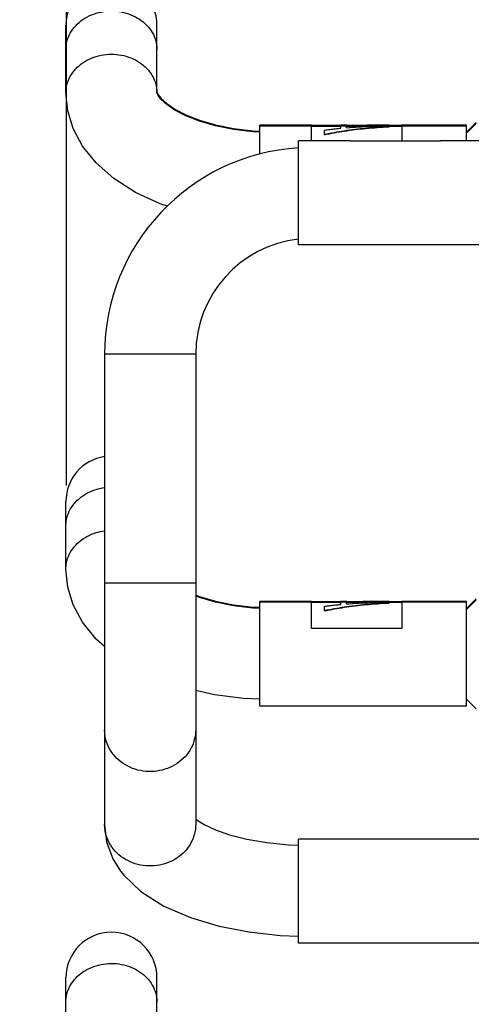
# Model space of a CAD drawing. Header units: inches. Extents: x 0.2 to 16.8, y 0.1 to 10.8.
# Tile 19 of 22: x 13.565 to 14.264, y 5.094 to 6.62. Entities that reach past the tile are written whole.
import ezdxf

# ---------------------------------------------------------------- set-up
doc = ezdxf.new("R2010")
doc.units = ezdxf.units.IN
doc.header["$LTSCALE"] = 0.935
doc.header["$MEASUREMENT"] = 0
doc.layers.get('0').update_dxf_attribs({"linetype": 'CONTINUOUS'})
doc.layers.add('DIMENSIONS', color=7, linetype='CONTINUOUS')
doc.styles.get("Standard").update_dxf_attribs({"font": 'txt', "width": 0.8})
doc.dimstyles.new('DIMSTYLE_1', dxfattribs={"dimtxt": 0.125, "dimasz": 0.18, "dimexe": 0.18, "dimexo": 0.0625, "dimgap": 0.09, "dimtad": 0, "dimtih": 1, "dimtoh": 1, "dimdec": 3, "dimzin": 4, "dimdsep": 46, "dimtxsty": 'STANDARD', "dimblk": '_FILLED', "dimblk1": '_FILLED', "dimblk2": '_FILLED', "dimcen": 0.09, "dimadec": 0, "dimazin": 0, "dimtp": 0.001, "dimtm": 0.001, "dimtfac": 1, "dimtdec": 3, "dimtofl": 0, "dimtmove": 0, "dimatfit": 3, "dimldrblk": '_FILLED', "dimfxl": 1, "dimtolj": 1, "dimtzin": 4, "dimarcsym": 0})

# ---------------------------------------------------------------- blocks, each defined once
blk = doc.blocks.new('*D1')
at = {"layer": 'DIMENSIONS', "color": 2, "linetype": 'CONTINUOUS'}
blk.add_line((13.6375, 5.898), (13.6375, 8.6932), dxfattribs=at)
at = {"layer": 'DIMENSIONS', "color": 2, "linetype": 'CONTINUOUS', "width": 0.8}
for s, p in [(']', (13.7, 9.8807)), ('32.4', (13.7, 9.4807)), ('[', (13.7, 9.3807)), ('1.276', (13.7, 8.7557))]:
    blk.add_text(s, height=0.125, rotation=90, dxfattribs=at).set_placement(p)
blk = doc.blocks.new('_FILLED')
at = {"color": 0, "linetype": 'BYBLOCK'}
blk.add_solid([(0, 0), (-1, 0.1736), (-1, -0.1736)], dxfattribs=at)

msp = doc.modelspace()

# ---------------------------------------------------------------- linework, layer by layer
at = {"color": 7, "linetype": 'CONTINUOUS'}
for p, q in [((13.6365, 6.5065), (13.6365, 6.6112)), ((13.7775, 6.5065), (13.7775, 6.6112)), ((13.6393, 6.4786), (13.6365, 6.5065)), ((13.7776, 6.506), (13.7775, 6.5065)), ((13.7776, 6.5071), (13.7793, 6.5037)), ((13.937, 6.4109), (13.937, 6.4565)), ((14.017, 6.4565), (13.937, 6.4565)), ((14.017, 6.455), (13.937, 6.455)), ((14.017, 6.432), (14.017, 6.4565)), ((14.0625, 6.456), (14.017, 6.456)), ((14.0625, 6.4518), (14.0625, 6.4565)), ((14.071, 6.4565), (14.0625, 6.4565)), ((14.071, 6.455), (14.0625, 6.455)), ((14.071, 6.4524), (14.071, 6.4565)), ((14.1071, 6.456), (14.071, 6.456)), ((14.1285, 6.4565), (14.1229, 6.4565)), ((14.1285, 6.455), (14.1229, 6.455)), ((14.137, 6.4565), (14.1285, 6.4565)), ((14.137, 6.455), (14.1285, 6.455)), ((14.137, 6.4554), (14.137, 6.4565)), ((14.157, 6.456), (14.137, 6.456)), ((14.137, 6.4539), (14.137, 6.455)), ((14.157, 6.4565), (14.157, 6.4319)), ((14.257, 6.4565), (14.157, 6.4565)), ((14.257, 6.455), (14.157, 6.455)), ((14.257, 6.4455), (14.272, 6.4605)), ((14.257, 6.444), (14.272, 6.459)), ((14.257, 6.432), (14.257, 6.4565)), ((14.0625, 6.4545), (14.017, 6.4545)), ((14.037, 6.4417), (14.037, 6.4488)), ((14.1071, 6.4545), (14.071, 6.4545)), ((14.157, 6.4545), (14.137, 6.4545)), ((13.997, 6.271), (13.997, 6.432)), ((14.077, 6.432), (13.997, 6.432)), ((14.077, 6.4319), (14.077, 6.432)), ((14.217, 6.4319), (14.077, 6.4319)), ((14.217, 6.432), (14.217, 6.4319)), ((14.317, 6.432), (14.217, 6.432)), ((14.317, 6.271), (13.997, 6.271)), ((13.6965, 6.1015), (13.6965, 5.3726)), ((13.7077, 6.1015), (13.6965, 6.1015)), ((13.8375, 6.1015), (13.7077, 6.1015)), ((13.8375, 6.1015), (13.8375, 5.3726)), ((13.6365, 5.7685), (13.6365, 5.8732)), ((13.6393, 5.7406), (13.6365, 5.7685)), ((13.7077, 5.7465), (13.6965, 5.7465)), ((13.8375, 5.7465), (13.7077, 5.7465)), ((14.257, 5.7075), (14.272, 5.7225)), ((13.937, 5.556), (13.937, 5.7185)), ((14.017, 5.7185), (13.937, 5.7185)), ((14.017, 5.717), (13.937, 5.717)), ((14.017, 5.6762), (14.017, 5.7185)), ((14.0625, 5.718), (14.017, 5.718)), ((14.0625, 5.7165), (14.017, 5.7165)), ((14.037, 5.7037), (14.037, 5.7108)), ((14.0625, 5.7138), (14.0625, 5.7185)), ((14.071, 5.7185), (14.0625, 5.7185)), ((14.071, 5.717), (14.0625, 5.717)), ((14.071, 5.7144), (14.071, 5.7185)), ((14.1071, 5.718), (14.071, 5.718)), ((14.1071, 5.7165), (14.071, 5.7165)), ((14.1285, 5.7185), (14.1229, 5.7185)), ((14.1285, 5.717), (14.1229, 5.717)), ((14.137, 5.7185), (14.1285, 5.7185)), ((14.137, 5.717), (14.1285, 5.717)), ((14.137, 5.7174), (14.137, 5.7185)), ((14.157, 5.718), (14.137, 5.718)), ((14.137, 5.7159), (14.137, 5.717)), ((14.157, 5.7165), (14.137, 5.7165)), ((14.157, 5.7185), (14.157, 5.6762)), ((14.257, 5.7185), (14.157, 5.7185)), ((14.257, 5.717), (14.157, 5.717)), ((14.257, 5.706), (14.272, 5.721)), ((14.257, 5.556), (14.257, 5.7185)), ((14.157, 5.6762), (14.017, 5.6762)), ((14.257, 5.556), (13.937, 5.556)), ((14.257, 5.567), (14.272, 5.552)), ((13.6965, 5.3726), (13.6996, 5.346)), ((13.997, 5.189), (13.997, 5.35)), ((14.077, 5.35), (13.997, 5.35)), ((14.077, 5.3499), (14.077, 5.35)), ((14.217, 5.3499), (14.077, 5.3499)), ((14.217, 5.35), (14.217, 5.3499)), ((14.317, 5.35), (14.217, 5.35)), ((14.317, 5.189), (13.997, 5.189)), ((13.6365, 5.0305), (13.6365, 5.1352)), ((13.7775, 5.0305), (13.7775, 5.1352))]:
    msp.add_line(p, q, dxfattribs=at)
for points in [[(13.937, 6.4458), (13.9261, 6.4462), (13.8963, 6.4497), (13.8684, 6.4553), (13.8436, 6.4626), (13.8224, 6.471), (13.8053, 6.4799), (13.7926, 6.4887), (13.7841, 6.4965), (13.7793, 6.5026), (13.7776, 6.506)], [(13.7793, 6.5037), (13.7841, 6.4976), (13.7926, 6.4898), (13.8054, 6.4812), (13.8224, 6.4723), (13.8435, 6.464), (13.8683, 6.4568), (13.8961, 6.4512), (13.926, 6.4477), (13.937, 6.4473)], [(13.7938, 6.3311), (13.7826, 6.3348), (13.7445, 6.3523), (13.7109, 6.3737), (13.6832, 6.398), (13.6622, 6.4241), (13.6477, 6.4511), (13.6393, 6.4786)], [(13.6965, 5.6483), (13.6832, 5.66), (13.6622, 5.6861), (13.6477, 5.7131), (13.6393, 5.7406)], [(13.8375, 5.7283), (13.8435, 5.726), (13.8683, 5.7188), (13.8961, 5.7132), (13.926, 5.7097), (13.937, 5.7093)], [(13.937, 5.7078), (13.9261, 5.7082), (13.8963, 5.7117), (13.8684, 5.7173), (13.8436, 5.7246), (13.8375, 5.727)], [(13.937, 5.5669), (13.9116, 5.5679), (13.8669, 5.5737), (13.8375, 5.5802)], [(13.8375, 5.3817), (13.8414, 5.3785), (13.8519, 5.372), (13.8682, 5.3644), (13.89, 5.3568), (13.9169, 5.35), (13.9478, 5.3446), (13.9817, 5.3412), (13.997, 5.3407)], [(13.6996, 5.346), (13.7094, 5.3195), (13.7211, 5.3006)], [(13.7211, 5.3006), (13.7268, 5.2935), (13.7528, 5.2687), (13.7881, 5.2462), (13.8294, 5.2283), (13.8737, 5.2152), (13.9202, 5.2061), (13.9682, 5.2008), (13.997, 5.1997)]]:
    msp.add_lwpolyline(points, dxfattribs=at)
for centre, radius, start in [((13.707, 6.6112), 0.0705, 0), ((14.017, 6.1015), 0.3205, 93.6084), ((14.017, 6.1015), 0.1795, 96.4165), ((13.707, 5.8732), 0.0705, 98.5801), ((13.707, 5.1352), 0.0705, 0)]:
    msp.add_arc(centre, radius, start, 180, dxfattribs=at)
for points, knots in [([(13.647, 6.605), (13.6499, 6.6089), (13.6566, 6.6161), (13.669, 6.6245), (13.6832, 6.6304), (13.6986, 6.6335), (13.7144, 6.6335), (13.7299, 6.6307), (13.7442, 6.6249), (13.7567, 6.6166), (13.7668, 6.6062), (13.7739, 6.594), (13.777, 6.5828), (13.7775, 6.5759), (13.7775, 6.5735)], [0, 0, 0, 0, 0.084013, 0.171116, 0.26093, 0.35259, 0.444925, 0.536657, 0.626603, 0.713876, 0.798065, 0.879356, 0.958559, 1, 1, 1, 1]), ([(13.6365, 6.5735), (13.6365, 6.5756), (13.6369, 6.5823), (13.6398, 6.5932), (13.6443, 6.6013), (13.647, 6.605)], [0, 0, 0, 0, 0.187458, 0.588596, 1, 1, 1, 1]), ([(13.647, 6.5381), (13.6499, 6.5419), (13.6566, 6.5491), (13.669, 6.5576), (13.6832, 6.5634), (13.6986, 6.5665), (13.7144, 6.5666), (13.7299, 6.5637), (13.7442, 6.558), (13.7567, 6.5497), (13.7668, 6.5392), (13.7739, 6.527), (13.777, 6.5158), (13.7775, 6.5089), (13.7775, 6.5065)], [0, 0, 0, 0, 0.084013, 0.171116, 0.26093, 0.35259, 0.444925, 0.536657, 0.626603, 0.713876, 0.798065, 0.879356, 0.958559, 1, 1, 1, 1]), ([(13.6365, 6.5065), (13.6365, 6.5086), (13.6369, 6.5153), (13.6398, 6.5263), (13.6443, 6.5343), (13.647, 6.5381)], [0, 0, 0, 0, 0.187458, 0.588596, 1, 1, 1, 1]), ([(14.0801, 6.4546), (14.0834, 6.4548), (14.0924, 6.4554), (14.1014, 6.4558), (14.1071, 6.4561)], [0, 0, 0, 0, 0.358582, 1, 1, 1, 1]), ([(14.1229, 6.4565), (14.1183, 6.4565), (14.1097, 6.4565), (14.1011, 6.4562), (14.0971, 6.4561)], [0, 0, 0, 0, 0.53489, 1, 1, 1, 1]), ([(14.1229, 6.455), (14.1183, 6.455), (14.1097, 6.455), (14.1011, 6.4547), (14.0971, 6.4546)], [0, 0, 0, 0, 0.53489, 1, 1, 1, 1]), ([(14.1071, 6.4561), (14.1078, 6.4561), (14.113, 6.4563), (14.1183, 6.4564), (14.1229, 6.4565)], [0, 0, 0, 0, 0.120261, 1, 1, 1, 1]), ([(14.1071, 6.4546), (14.1078, 6.4546), (14.113, 6.4548), (14.1183, 6.4549), (14.1229, 6.4549)], [0, 0, 0, 0, 0.120261, 1, 1, 1, 1]), ([(14.037, 6.4423), (14.0471, 6.4445), (14.0684, 6.4483), (14.1018, 6.4523), (14.125, 6.4539), (14.137, 6.4544)], [0, 0, 0, 0, 0.308059, 0.64463, 1, 1, 1, 1]), ([(14.037, 6.4417), (14.0471, 6.4439), (14.0684, 6.4477), (14.1018, 6.4518), (14.125, 6.4534), (14.137, 6.4539)], [0, 0, 0, 0, 0.307645, 0.644261, 1, 1, 1, 1]), ([(14.037, 6.4488), (14.0397, 6.4492), (14.0454, 6.4499), (14.0539, 6.4509), (14.0596, 6.4515), (14.0625, 6.4518)], [0, 0, 0, 0, 0.3275, 0.661106, 1, 1, 1, 1]), ([(14.071, 6.4524), (14.0773, 6.4529), (14.0893, 6.4538), (14.1014, 6.4543), (14.1071, 6.4546)], [0, 0, 0, 0, 0.520984, 1, 1, 1, 1]), ([(13.647, 5.867), (13.6499, 5.8709), (13.6566, 5.8781), (13.669, 5.8865), (13.6825, 5.8921), (13.692, 5.8941), (13.6964, 5.8947)], [0, 0, 0, 0, 0.247269, 0.503636, 0.76798, 1, 1, 1, 1]), ([(13.6365, 5.8355), (13.6365, 5.8376), (13.6369, 5.8443), (13.6398, 5.8552), (13.6443, 5.8633), (13.647, 5.867)], [0, 0, 0, 0, 0.187458, 0.588596, 1, 1, 1, 1]), ([(13.647, 5.8001), (13.6499, 5.8039), (13.6566, 5.8111), (13.669, 5.8196), (13.6825, 5.8252), (13.692, 5.8272), (13.6964, 5.8277)], [0, 0, 0, 0, 0.247269, 0.503636, 0.76798, 1, 1, 1, 1]), ([(13.6365, 5.7685), (13.6365, 5.7706), (13.6369, 5.7773), (13.6398, 5.7883), (13.6443, 5.7963), (13.647, 5.8001)], [0, 0, 0, 0, 0.187458, 0.588596, 1, 1, 1, 1]), ([(14.037, 5.7043), (14.0471, 5.7065), (14.0684, 5.7103), (14.1018, 5.7143), (14.125, 5.7159), (14.137, 5.7164)], [0, 0, 0, 0, 0.308059, 0.64463, 1, 1, 1, 1]), ([(14.037, 5.7037), (14.0471, 5.7059), (14.0684, 5.7097), (14.1018, 5.7138), (14.125, 5.7154), (14.137, 5.7159)], [0, 0, 0, 0, 0.307645, 0.644261, 1, 1, 1, 1]), ([(14.037, 5.7108), (14.0397, 5.7112), (14.0454, 5.7119), (14.0539, 5.7129), (14.0596, 5.7135), (14.0625, 5.7138)], [0, 0, 0, 0, 0.3275, 0.661106, 1, 1, 1, 1]), ([(14.071, 5.7144), (14.0773, 5.7149), (14.0893, 5.7158), (14.1014, 5.7163), (14.1071, 5.7166)], [0, 0, 0, 0, 0.520984, 1, 1, 1, 1]), ([(14.0801, 5.7166), (14.0834, 5.7168), (14.0924, 5.7174), (14.1014, 5.7178), (14.1071, 5.7181)], [0, 0, 0, 0, 0.358582, 1, 1, 1, 1]), ([(14.1229, 5.7185), (14.1183, 5.7185), (14.1097, 5.7185), (14.1011, 5.7182), (14.0971, 5.7181)], [0, 0, 0, 0, 0.53489, 1, 1, 1, 1]), ([(14.1229, 5.717), (14.1183, 5.717), (14.1097, 5.717), (14.1011, 5.7167), (14.0971, 5.7166)], [0, 0, 0, 0, 0.53489, 1, 1, 1, 1]), ([(14.1071, 5.7181), (14.1078, 5.7181), (14.113, 5.7183), (14.1183, 5.7184), (14.1229, 5.7185)], [0, 0, 0, 0, 0.120261, 1, 1, 1, 1]), ([(14.1071, 5.7166), (14.1078, 5.7166), (14.113, 5.7168), (14.1183, 5.7169), (14.1229, 5.7169)], [0, 0, 0, 0, 0.120261, 1, 1, 1, 1]), ([(13.7077, 5.4842), (13.7047, 5.4885), (13.6997, 5.4978), (13.6968, 5.5099), (13.6965, 5.5171), (13.6965, 5.519)], [0, 0, 0, 0, 0.426054, 0.845889, 1, 1, 1, 1]), ([(13.8375, 5.519), (13.8375, 5.5157), (13.8368, 5.5072), (13.8326, 5.4939), (13.8241, 5.4803), (13.8123, 5.469), (13.7979, 5.4606), (13.7817, 5.4555), (13.7647, 5.4541), (13.7478, 5.4565), (13.732, 5.4625), (13.7182, 5.4717), (13.7108, 5.4798), (13.7077, 5.4842)], [0, 0, 0, 0, 0.056126, 0.145679, 0.236753, 0.329837, 0.424944, 0.521637, 0.619143, 0.716523, 0.812864, 0.907465, 1, 1, 1, 1]), ([(13.7077, 5.3378), (13.7047, 5.3421), (13.6997, 5.3514), (13.6968, 5.3636), (13.6965, 5.3707), (13.6965, 5.3726)], [0, 0, 0, 0, 0.426054, 0.845889, 1, 1, 1, 1]), ([(13.8375, 5.3726), (13.8375, 5.3693), (13.8368, 5.3608), (13.8326, 5.3475), (13.8241, 5.3339), (13.8123, 5.3226), (13.7979, 5.3142), (13.7817, 5.3091), (13.7647, 5.3078), (13.7478, 5.3101), (13.732, 5.3161), (13.7182, 5.3253), (13.7108, 5.3334), (13.7077, 5.3378)], [0, 0, 0, 0, 0.056126, 0.145679, 0.236753, 0.329837, 0.424944, 0.521637, 0.619143, 0.716523, 0.812864, 0.907465, 1, 1, 1, 1]), ([(13.647, 5.129), (13.6499, 5.1329), (13.6566, 5.1401), (13.669, 5.1485), (13.6832, 5.1544), (13.6986, 5.1575), (13.7144, 5.1575), (13.7299, 5.1547), (13.7442, 5.1489), (13.7567, 5.1406), (13.7668, 5.1302), (13.7739, 5.118), (13.777, 5.1068), (13.7775, 5.0999), (13.7775, 5.0975)], [0, 0, 0, 0, 0.084013, 0.171116, 0.26093, 0.35259, 0.444925, 0.536657, 0.626603, 0.713876, 0.798065, 0.879356, 0.958559, 1, 1, 1, 1]), ([(13.6365, 5.0975), (13.6365, 5.0996), (13.6369, 5.1063), (13.6398, 5.1172), (13.6443, 5.1253), (13.647, 5.129)], [0, 0, 0, 0, 0.187458, 0.588596, 1, 1, 1, 1])]:
    msp.add_open_spline(points, degree=3, knots=knots, dxfattribs=at)
for points in [[(14.1221, 6.4551), (14.1224, 6.4551), (14.1227, 6.4551), (14.1229, 6.4552)], [(14.1229, 6.4565), (14.1248, 6.4565), (14.1266, 6.4565), (14.1285, 6.4565)], [(14.1229, 6.4552), (14.1234, 6.4552), (14.1238, 6.4552), (14.1243, 6.4552)], [(14.1229, 6.4549), (14.1248, 6.455), (14.1266, 6.455), (14.1285, 6.455)], [(14.1243, 6.4552), (14.1257, 6.4553), (14.1271, 6.4554), (14.1284, 6.4555)], [(14.1284, 6.4555), (14.1313, 6.4556), (14.1341, 6.4558), (14.1369, 6.4559)], [(14.1317, 6.4551), (14.1335, 6.4552), (14.1352, 6.4553), (14.1369, 6.4554)], [(14.1369, 6.4559), (14.1369, 6.4559), (14.1369, 6.4559), (14.137, 6.4559)], [(14.1369, 6.4554), (14.1369, 6.4554), (14.1369, 6.4554), (14.137, 6.4554)], [(14.1221, 5.7171), (14.1224, 5.7171), (14.1227, 5.7171), (14.1229, 5.7172)], [(14.1229, 5.7185), (14.1248, 5.7185), (14.1266, 5.7185), (14.1285, 5.7185)], [(14.1229, 5.7172), (14.1234, 5.7172), (14.1238, 5.7172), (14.1243, 5.7172)], [(14.1229, 5.7169), (14.1248, 5.717), (14.1266, 5.717), (14.1285, 5.717)], [(14.1243, 5.7172), (14.1257, 5.7173), (14.1271, 5.7174), (14.1284, 5.7175)], [(14.1284, 5.7175), (14.1313, 5.7176), (14.1341, 5.7178), (14.1369, 5.7179)], [(14.1317, 5.7171), (14.1335, 5.7172), (14.1352, 5.7173), (14.1369, 5.7174)], [(14.1369, 5.7179), (14.1369, 5.7179), (14.1369, 5.7179), (14.137, 5.7179)], [(14.1369, 5.7174), (14.1369, 5.7174), (14.1369, 5.7174), (14.137, 5.7174)]]:
    msp.add_open_spline(points, degree=3, dxfattribs=at)

# ---------------------------------------------------------------- dimensions: what is measured, and where the dimension line sits
at = {"layer": 'DIMENSIONS', "color": 2, "linetype": 'CONTINUOUS'}
dim = msp.add_ordinate_dim(feature_location=(13.6375, 5.898), offset=(0, 2.7952), dtype=1, origin=(14.9132, 7.6712), dimstyle='DIMSTYLE_1', dxfattribs=at)
dim.commit()
dim.dimension.update_dxf_attribs({"geometry": '*D1', "text_midpoint": (13.6375, 9.3682)})

doc.saveas('drawing.dxf')
